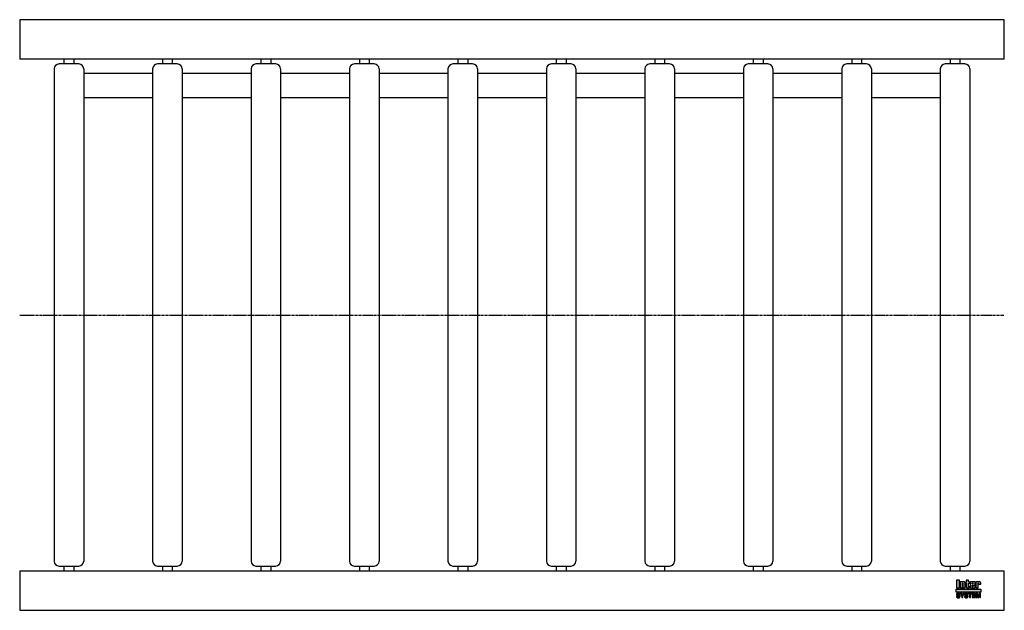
# Model space of a CAD drawing. Header units: millimetres. Extents: x 0 to 1000, y -300 to 300.
import ezdxf

# ---------------------------------------------------------------- set-up
doc = ezdxf.new("R2010")
doc.units = ezdxf.units.MM
doc.header["$LTSCALE"] = 2
doc.linetypes.add('CENTER', pattern=[2, 1.25, -0.25, 0.25, -0.25])
doc.layers.get('0').update_dxf_attribs({"linetype": 'CONTINUOUS', "lineweight": 50})
for name, color, linetype, lineweight in [('Centre Lines', 4, 'CENTER', 25), ('Frame', 1, 'CONTINUOUS', 25), ('Midi', 70, 'CONTINUOUS', 25), ('Rollers', 7, 'CONTINUOUS', 25)]:
    doc.layers.add(name, color=color, linetype=linetype, lineweight=lineweight)

# ---------------------------------------------------------------- blocks, each defined once
blk = doc.blocks.new('A$C2B92144A')
at = {"layer": 'Rollers'}
for p, q in [((25, 255), (5, 255)), ((10, 260), (10, 255)), ((20, 260), (20, 255)), ((0, 250), (0, -250)), ((30, 250), (30, -250)), ((5, -255), (25, -255)), ((10, -255), (10, -260)), ((20, -255), (20, -260))]:
    blk.add_line(p, q, dxfattribs=at)
for centre, start, end in [((5, 250), 90, 180), ((25, 250), 0, 90), ((5, -250), 180, 270), ((25, -250), 270, 0)]:
    blk.add_arc(centre, 5, start, end, dxfattribs=at)

msp = doc.modelspace()

# ---------------------------------------------------------------- hatches: boundary and pattern name
at = {"layer": 'Frame'}
h = msp.add_hatch(color=254, dxfattribs=at)
h.paths.add_polyline_path([(973.3, -272.7), (973.3, -272.6), (973.4, -272.6), (973.4, -272.5), (973.4, -272.5), (973.5, -272.5), (973.6, -272.5), (973.7, -272.5), (973.7, -272.5), (973.8, -272.5), (973.8, -272.6), (973.9, -272.6), (973.9, -272.7), (973.9, -272.8), (973.9, -272.9), (973.9, -273.5), (976.1, -273.5), (976.1, -272.8), (976.1, -272.6), (976.1, -272.4), (976.1, -272.2), (976, -272), (975.9, -271.9), (975.9, -271.7), (975.8, -271.6), (975.7, -271.5), (975.6, -271.4), (975.5, -271.3), (975.4, -271.2), (975.2, -271.1), (975.1, -271.1), (974.9, -271), (974.7, -271), (974.6, -271), (974.5, -271), (974.4, -271), (974.3, -271), (974.2, -271), (974.1, -271.1), (974, -271.1), (973.9, -271.1), (973.9, -271.1), (973.8, -271.1), (973.7, -271.2), (973.6, -271.2), (973.5, -271.2), (973.5, -271.3), (973.4, -271.3), (973.3, -271.4), (973.2, -271.4), (973.2, -271), (971, -271), (971, -277.3), (973.3, -277.3), (973.3, -272.9), (973.3, -272.8)])
h.paths.add_polyline_path([(970.4, -272.5), (970.4, -272.3), (970.4, -272.1), (970.4, -271.9), (970.4, -271.8), (970.3, -271.7), (970.3, -271.5), (970.2, -271.4), (970.1, -271.3), (970, -271.3), (969.9, -271.2), (969.8, -271.1), (969.6, -271.1), (969.5, -271.1), (969.3, -271), (969.1, -271), (968.9, -271), (966.7, -271), (966.5, -271), (966.3, -271), (966.1, -271.1), (965.9, -271.1), (965.8, -271.1), (965.7, -271.2), (965.6, -271.3), (965.5, -271.3), (965.4, -271.4), (965.3, -271.5), (965.3, -271.7), (965.2, -271.8), (965.2, -271.9), (965.2, -272.1), (965.2, -272.3), (965.2, -272.5), (965.2, -275.9), (965.2, -276.1), (965.2, -276.3), (965.2, -276.4), (965.2, -276.6), (965.3, -276.7), (965.3, -276.8), (965.4, -276.9), (965.5, -277), (965.6, -277.1), (965.7, -277.1), (965.8, -277.2), (965.9, -277.2), (966.1, -277.3), (966.3, -277.3), (966.5, -277.3), (966.7, -277.3), (968.9, -277.3), (969.1, -277.3), (969.3, -277.3), (969.5, -277.3), (969.6, -277.2), (969.8, -277.2), (969.9, -277.1), (970, -277.1), (970.1, -277), (970.2, -276.9), (970.3, -276.8), (970.3, -276.7), (970.4, -276.6), (970.4, -276.4), (970.4, -276.3), (970.4, -276.1), (970.4, -275.9), (970.4, -274.8), (968.1, -274.8), (968.1, -275.6), (968.1, -275.8), (968.1, -275.8), (968.1, -275.9), (968, -276), (968, -276), (967.9, -276.1), (967.9, -276.1), (967.8, -276.1), (967.7, -276.1), (967.7, -276.1), (967.6, -276), (967.6, -276), (967.5, -275.9), (967.5, -275.8), (967.5, -275.8), (967.5, -275.6), (967.5, -274.3), (970.4, -274.3)])
h.paths.add_polyline_path([(968.1, -273.2), (967.5, -273.2), (967.5, -272.7), (967.5, -272.6), (967.5, -272.5), (967.5, -272.4), (967.5, -272.3), (967.6, -272.3), (967.6, -272.2), (967.7, -272.2), (967.8, -272.2), (967.9, -272.2), (968, -272.2), (968, -272.3), (968.1, -272.3), (968.1, -272.4), (968.1, -272.5), (968.1, -272.6), (968.1, -272.7)], flags=16)
h.paths.add_polyline_path([(963.7, -272.3), (964.6, -272.3), (964.6, -271), (963.7, -271), (963.7, -269.3), (961.4, -269.3), (961.4, -271), (960.8, -271), (960.8, -272.3), (961.4, -272.3), (961.4, -275.9), (961.4, -276.1), (961.4, -276.2), (961.4, -276.4), (961.5, -276.5), (961.5, -276.7), (961.6, -276.8), (961.6, -276.9), (961.7, -277), (961.8, -277), (961.9, -277.1), (962, -277.2), (962.2, -277.2), (962.3, -277.2), (962.5, -277.3), (962.7, -277.3), (962.9, -277.3), (964.6, -277.3), (964.6, -276.1), (964.2, -276.1), (964.1, -276.1), (964, -276.1), (963.9, -276.1), (963.8, -276), (963.8, -276), (963.7, -275.9), (963.7, -275.9), (963.7, -275.8)])
h.paths.add_polyline_path([(960.3, -272.8), (960.3, -272.6), (960.3, -272.4), (960.3, -272.2), (960.2, -272), (960.2, -271.9), (960.1, -271.7), (960, -271.6), (959.9, -271.5), (959.8, -271.4), (959.7, -271.3), (959.5, -271.2), (959.4, -271.1), (959.3, -271.1), (959.1, -271), (958.9, -271), (958.7, -271), (958.6, -271), (958.5, -271), (958.4, -271), (958.3, -271), (958.3, -271.1), (958.2, -271.1), (958.1, -271.1), (958, -271.1), (957.9, -271.1), (957.8, -271.2), (957.7, -271.2), (957.6, -271.2), (957.6, -271.3), (957.5, -271.3), (957.4, -271.4), (957.3, -271.4), (957.3, -271), (955.1, -271), (955.1, -277.3), (957.4, -277.3), (957.4, -272.9), (957.4, -272.8), (957.4, -272.7), (957.4, -272.6), (957.5, -272.6), (957.5, -272.5), (957.5, -272.5), (957.6, -272.5), (957.7, -272.5), (957.8, -272.5), (957.8, -272.5), (957.9, -272.5), (958, -272.6), (958, -272.6), (958, -272.7), (958, -272.8), (958, -272.9), (958, -277.3), (960.3, -277.3)])
h.paths.add_polyline_path([(954.4, -269.3), (951.3, -269.3), (951.3, -277.3), (954.4, -277.3)])
msp.add_hatch(color=1, dxfattribs=at).paths.add_polyline_path([(976.2, -281.6), (976.2, -278.4), (951.2, -278.4), (951.2, -281.6)])
h = msp.add_hatch(color=7, dxfattribs=at)
h.paths.add_polyline_path([(972.8, -282.7), (971.5, -282.7), (971.5, -287.1), (972.3, -287.1), (972.3, -283.4), (972.4, -283.4), (973.2, -287.1), (974.1, -287.1), (974.9, -283.4), (975, -283.4), (975, -287.1), (975.8, -287.1), (975.8, -282.7), (974.5, -282.7), (973.7, -286.2)])
h.paths.add_polyline_path([(970.8, -282.7), (967.5, -282.7), (967.5, -287.1), (970.9, -287.1), (970.9, -286.4), (968.4, -286.4), (968.4, -285.2), (970.6, -285.2), (970.6, -284.4), (968.4, -284.4), (968.4, -283.4), (970.8, -283.4)])
h.paths.add_polyline_path([(967.1, -282.7), (963.4, -282.7), (963.4, -283.4), (964.7, -283.4), (964.7, -287.1), (965.7, -287.1), (965.7, -283.4), (967.1, -283.4)])
h.paths.add_polyline_path([(962.5, -282.9), (962.3, -282.8), (962.2, -282.7), (962, -282.6), (961.8, -282.6), (961.5, -282.6), (961.3, -282.6), (961.1, -282.6), (960.9, -282.6), (960.7, -282.6), (960.6, -282.7), (960.4, -282.7), (960.3, -282.8), (960.2, -282.8), (960, -282.9), (959.9, -283), (959.9, -283.1), (959.8, -283.2), (959.7, -283.3), (959.7, -283.5), (959.6, -283.6), (959.6, -283.8), (959.6, -283.9), (959.6, -284.1), (959.6, -284.2), (959.6, -284.4), (959.7, -284.5), (959.8, -284.6), (959.8, -284.7), (959.9, -284.8), (960, -284.9), (960.1, -285), (960.2, -285), (960.3, -285.1), (960.5, -285.1), (960.6, -285.2), (960.8, -285.2), (960.9, -285.2), (961, -285.3), (961.1, -285.3), (961.2, -285.3), (961.2, -285.3), (961.3, -285.3), (961.3, -285.3), (961.4, -285.3), (961.4, -285.3), (961.5, -285.4), (961.7, -285.4), (961.8, -285.4), (962, -285.5), (962.1, -285.5), (962.2, -285.6), (962.3, -285.7), (962.3, -285.8), (962.3, -285.9), (962.3, -286.1), (962.2, -286.2), (962.1, -286.3), (962, -286.4), (961.8, -286.4), (961.7, -286.5), (961.5, -286.5), (961.3, -286.5), (961.2, -286.5), (961, -286.5), (960.8, -286.4), (960.7, -286.3), (960.6, -286.2), (960.5, -286.1), (960.4, -286), (960.4, -285.8), (959.5, -285.8), (959.5, -286), (959.6, -286.2), (959.6, -286.3), (959.7, -286.5), (959.8, -286.6), (959.9, -286.7), (960, -286.8), (960.1, -286.9), (960.2, -287), (960.4, -287.1), (960.5, -287.1), (960.7, -287.2), (960.9, -287.2), (961.1, -287.3), (961.3, -287.3), (961.5, -287.3), (961.6, -287.3), (961.6, -287.3), (961.8, -287.3), (961.9, -287.2), (962, -287.2), (962.2, -287.2), (962.3, -287.1), (962.5, -287), (962.6, -287), (962.7, -286.9), (962.9, -286.7), (963, -286.6), (963.1, -286.4), (963.1, -286.3), (963.2, -286.1), (963.2, -285.8), (963.2, -285.7), (963.2, -285.5), (963.2, -285.4), (963.1, -285.3), (963.1, -285.2), (963, -285.1), (963, -285.1), (962.9, -285), (962.8, -284.9), (962.7, -284.8), (962.6, -284.8), (962.5, -284.7), (962.4, -284.7), (962.2, -284.7), (962.1, -284.6), (961.9, -284.6), (961.8, -284.6), (961.8, -284.5), (961.7, -284.5), (961.6, -284.5), (961.6, -284.5), (961.5, -284.5), (961.4, -284.4), (961.3, -284.4), (961.3, -284.4), (961.2, -284.4), (961.1, -284.4), (961.1, -284.4), (961, -284.4), (960.9, -284.3), (960.9, -284.3), (960.8, -284.3), (960.7, -284.3), (960.6, -284.2), (960.6, -284.2), (960.5, -284.1), (960.5, -284), (960.5, -284), (960.5, -283.9), (960.4, -283.8), (960.5, -283.7), (960.5, -283.6), (960.6, -283.5), (960.7, -283.4), (960.8, -283.4), (961, -283.4), (961.1, -283.3), (961.2, -283.3), (961.4, -283.3), (961.6, -283.4), (961.7, -283.4), (961.9, -283.5), (962, -283.5), (962.1, -283.7), (962.1, -283.8), (962.2, -284), (963.1, -284), (963.1, -283.9), (963, -283.7), (963, -283.6), (963, -283.5), (962.9, -283.4), (962.9, -283.3), (962.8, -283.2), (962.7, -283), (962.6, -282.9)])
h.paths.add_polyline_path([(959.3, -282.7), (958.3, -282.7), (957.4, -284.6), (956.4, -282.7), (955.3, -282.7), (956.9, -285.5), (956.9, -287.1), (957.8, -287.1), (957.8, -285.5)])
h.paths.add_polyline_path([(954.4, -282.9), (954.2, -282.8), (954.1, -282.7), (953.9, -282.6), (953.7, -282.6), (953.5, -282.6), (953.2, -282.6), (953, -282.6), (952.8, -282.6), (952.7, -282.6), (952.5, -282.7), (952.4, -282.7), (952.2, -282.8), (952.1, -282.8), (952, -282.9), (951.9, -283), (951.8, -283.1), (951.7, -283.2), (951.6, -283.3), (951.6, -283.5), (951.6, -283.6), (951.5, -283.8), (951.5, -283.9), (951.5, -284.1), (951.5, -284.2), (951.6, -284.4), (951.6, -284.5), (951.7, -284.6), (951.7, -284.7), (951.8, -284.8), (951.9, -284.9), (952, -285), (952.2, -285), (952.3, -285.1), (952.4, -285.1), (952.5, -285.2), (952.7, -285.2), (952.8, -285.2), (953, -285.3), (953, -285.3), (953.1, -285.3), (953.1, -285.3), (953.2, -285.3), (953.3, -285.3), (953.3, -285.3), (953.4, -285.3), (953.4, -285.4), (953.6, -285.4), (953.7, -285.4), (953.9, -285.5), (954, -285.5), (954.1, -285.6), (954.2, -285.7), (954.2, -285.8), (954.2, -285.9), (954.2, -286.1), (954.1, -286.2), (954, -286.3), (953.9, -286.4), (953.8, -286.4), (953.6, -286.5), (953.4, -286.5), (953.2, -286.5), (953.1, -286.5), (952.9, -286.5), (952.8, -286.4), (952.6, -286.3), (952.5, -286.2), (952.4, -286.1), (952.4, -286), (952.4, -285.8), (951.5, -285.8), (951.5, -286), (951.5, -286.2), (951.5, -286.3), (951.6, -286.5), (951.7, -286.6), (951.8, -286.7), (951.9, -286.8), (952, -286.9), (952.1, -287), (952.3, -287.1), (952.5, -287.1), (952.6, -287.2), (952.8, -287.2), (953, -287.3), (953.2, -287.3), (953.4, -287.3), (953.5, -287.3), (953.6, -287.3), (953.7, -287.3), (953.8, -287.2), (954, -287.2), (954.1, -287.2), (954.3, -287.1), (954.4, -287), (954.5, -287), (954.7, -286.9), (954.8, -286.7), (954.9, -286.6), (955, -286.4), (955.1, -286.3), (955.1, -286.1), (955.1, -285.8), (955.1, -285.7), (955.1, -285.5), (955.1, -285.4), (955.1, -285.3), (955, -285.2), (955, -285.1), (954.9, -285.1), (954.8, -285), (954.7, -284.9), (954.6, -284.8), (954.5, -284.8), (954.4, -284.7), (954.3, -284.7), (954.1, -284.7), (954, -284.6), (953.8, -284.6), (953.8, -284.6), (953.7, -284.5), (953.6, -284.5), (953.6, -284.5), (953.5, -284.5), (953.4, -284.5), (953.3, -284.4), (953.3, -284.4), (953.2, -284.4), (953.1, -284.4), (953.1, -284.4), (953, -284.4), (952.9, -284.4), (952.9, -284.3), (952.8, -284.3), (952.7, -284.3), (952.6, -284.3), (952.6, -284.2), (952.5, -284.2), (952.5, -284.1), (952.4, -284), (952.4, -284), (952.4, -283.9), (952.4, -283.8), (952.4, -283.7), (952.5, -283.6), (952.6, -283.5), (952.7, -283.4), (952.8, -283.4), (952.9, -283.4), (953, -283.3), (953.2, -283.3), (953.3, -283.3), (953.5, -283.4), (953.7, -283.4), (953.8, -283.5), (953.9, -283.5), (954, -283.7), (954.1, -283.8), (954.1, -284), (955, -284), (955, -283.9), (955, -283.7), (955, -283.6), (954.9, -283.5), (954.9, -283.4), (954.8, -283.3), (954.7, -283.2), (954.6, -283), (954.5, -282.9)])

# ---------------------------------------------------------------- linework, layer by layer
at = {"layer": 'Centre Lines'}
msp.add_line((0, 0), (1000, 0), dxfattribs=at)
at = {"layer": 'Frame', "color": 7, "linetype": 'Continuous'}
for p, q in [((951.3, -269.3), (951.3, -277.3)), ((954.4, -269.3), (951.3, -269.3)), ((954.4, -277.3), (954.4, -269.3)), ((963.7, -269.3), (961.4, -269.3)), ((961.4, -269.3), (961.4, -271)), ((963.7, -271), (963.7, -269.3)), ((951.3, -277.3), (954.4, -277.3)), ((955.1, -271), (955.1, -277.3)), ((957.3, -271), (955.1, -271)), ((955.1, -277.3), (957.4, -277.3)), ((957.3, -271.4), (957.3, -271)), ((957.4, -271.4), (957.3, -271.4)), ((957.5, -271.3), (957.4, -271.4)), ((957.4, -272.7), (957.4, -272.6)), ((957.4, -272.6), (957.5, -272.6)), ((957.4, -272.8), (957.4, -272.7)), ((957.4, -272.9), (957.4, -272.8)), ((957.4, -277.3), (957.4, -272.9)), ((957.6, -271.3), (957.5, -271.3)), ((957.5, -272.6), (957.5, -272.5)), ((957.5, -272.5), (957.5, -272.5)), ((957.5, -272.5), (957.6, -272.5)), ((957.7, -271.2), (957.6, -271.2)), ((957.6, -271.2), (957.6, -271.3)), ((957.6, -272.5), (957.7, -272.5)), ((957.8, -271.2), (957.7, -271.2)), ((957.7, -272.5), (957.8, -272.5)), ((957.9, -271.1), (957.8, -271.2)), ((957.8, -272.5), (957.8, -272.5)), ((957.8, -272.5), (957.9, -272.5)), ((958, -271.1), (957.9, -271.1)), ((957.9, -272.5), (958, -272.6)), ((958.1, -271.1), (958, -271.1)), ((958, -272.6), (958, -272.7)), ((958, -272.6), (958, -272.6)), ((958, -272.7), (958, -272.8)), ((958, -272.8), (958, -272.9)), ((958, -272.9), (958, -277.3)), ((958, -277.3), (960.3, -277.3)), ((958.2, -271.1), (958.1, -271.1)), ((958.3, -271.1), (958.2, -271.1)), ((958.4, -271), (958.3, -271)), ((958.3, -271), (958.3, -271.1)), ((958.5, -271), (958.4, -271)), ((958.6, -271), (958.5, -271)), ((958.7, -271), (958.6, -271)), ((958.9, -271), (958.7, -271)), ((959.1, -271), (958.9, -271)), ((959.3, -271.1), (959.1, -271)), ((959.4, -271.1), (959.3, -271.1)), ((959.5, -271.2), (959.4, -271.1)), ((959.7, -271.3), (959.5, -271.2)), ((959.8, -271.4), (959.7, -271.3)), ((959.9, -271.5), (959.8, -271.4)), ((960, -271.6), (959.9, -271.5)), ((960.1, -271.7), (960, -271.6)), ((960.2, -271.9), (960.1, -271.7)), ((960.2, -272), (960.2, -271.9)), ((960.3, -272.2), (960.2, -272)), ((960.3, -272.4), (960.3, -272.2)), ((960.3, -272.6), (960.3, -272.4)), ((960.3, -272.8), (960.3, -272.6)), ((960.3, -277.3), (960.3, -272.8)), ((961.4, -271), (960.8, -271)), ((960.8, -271), (960.8, -272.3)), ((960.8, -272.3), (961.4, -272.3)), ((961.4, -272.3), (961.4, -275.9)), ((961.4, -275.9), (961.4, -276.1)), ((961.4, -276.1), (961.4, -276.2)), ((961.4, -276.2), (961.4, -276.4)), ((961.4, -276.4), (961.5, -276.5)), ((961.5, -276.5), (961.5, -276.7)), ((961.5, -276.7), (961.6, -276.8)), ((961.6, -276.8), (961.6, -276.9)), ((961.6, -276.9), (961.7, -277)), ((961.7, -277), (961.8, -277)), ((961.8, -277), (961.9, -277.1)), ((961.9, -277.1), (962, -277.2)), ((962, -277.2), (962.2, -277.2)), ((962.2, -277.2), (962.3, -277.2)), ((962.3, -277.2), (962.5, -277.3)), ((962.5, -277.3), (962.7, -277.3)), ((962.7, -277.3), (962.9, -277.3)), ((962.9, -277.3), (964.6, -277.3)), ((964.6, -271), (963.7, -271)), ((963.7, -275.8), (963.7, -272.3)), ((963.7, -272.3), (964.6, -272.3)), ((963.7, -275.9), (963.7, -275.8)), ((963.8, -276), (963.7, -275.9)), ((963.7, -275.9), (963.7, -275.9)), ((963.9, -276.1), (963.8, -276)), ((963.8, -276), (963.8, -276)), ((964, -276.1), (963.9, -276.1)), ((964.1, -276.1), (964, -276.1)), ((964.2, -276.1), (964.1, -276.1)), ((964.6, -276.1), (964.2, -276.1)), ((964.6, -272.3), (964.6, -271)), ((964.6, -277.3), (964.6, -276.1)), ((965.3, -271.7), (965.2, -271.8)), ((965.2, -271.8), (965.2, -271.9)), ((965.2, -271.9), (965.2, -272.1)), ((965.2, -272.1), (965.2, -272.3)), ((965.2, -272.3), (965.2, -272.5)), ((965.2, -272.5), (965.2, -275.9)), ((965.2, -275.9), (965.2, -276.1)), ((965.2, -276.1), (965.2, -276.3)), ((965.2, -276.3), (965.2, -276.4)), ((965.2, -276.4), (965.2, -276.6)), ((965.2, -276.6), (965.3, -276.7)), ((965.4, -271.4), (965.3, -271.5)), ((965.3, -271.5), (965.3, -271.7)), ((965.3, -276.7), (965.3, -276.8)), ((965.3, -276.8), (965.4, -276.9)), ((965.5, -271.3), (965.4, -271.4)), ((965.4, -276.9), (965.5, -277)), ((965.6, -271.3), (965.5, -271.3)), ((965.5, -277), (965.6, -277.1)), ((965.7, -271.2), (965.6, -271.3)), ((965.6, -277.1), (965.7, -277.1)), ((965.8, -271.1), (965.7, -271.2)), ((965.7, -277.1), (965.8, -277.2)), ((965.9, -271.1), (965.8, -271.1)), ((965.8, -277.2), (965.9, -277.2)), ((966.1, -271.1), (965.9, -271.1)), ((965.9, -277.2), (966.1, -277.3)), ((966.3, -271), (966.1, -271.1)), ((966.1, -277.3), (966.3, -277.3)), ((966.5, -271), (966.3, -271)), ((966.3, -277.3), (966.5, -277.3)), ((966.7, -271), (966.5, -271)), ((966.5, -277.3), (966.7, -277.3)), ((968.9, -271), (966.7, -271)), ((966.7, -277.3), (968.9, -277.3)), ((967.5, -272.4), (967.5, -272.3)), ((967.5, -272.3), (967.6, -272.3)), ((967.5, -272.5), (967.5, -272.4)), ((967.5, -272.6), (967.5, -272.5)), ((967.5, -272.7), (967.5, -272.6)), ((967.5, -273.2), (967.5, -272.7)), ((968.1, -273.2), (967.5, -273.2)), ((967.5, -275.6), (967.5, -274.3)), ((967.5, -274.3), (970.4, -274.3)), ((967.5, -275.8), (967.5, -275.6)), ((967.5, -275.9), (967.5, -275.8)), ((967.5, -275.8), (967.5, -275.8)), ((967.6, -276), (967.5, -275.9)), ((967.6, -272.3), (967.6, -272.2)), ((967.6, -272.2), (967.7, -272.2)), ((967.7, -276.1), (967.6, -276)), ((967.6, -276), (967.6, -276)), ((967.7, -272.2), (967.8, -272.2)), ((967.8, -276.1), (967.7, -276.1)), ((967.7, -276.1), (967.7, -276.1)), ((967.8, -272.2), (967.9, -272.2)), ((967.9, -276.1), (967.8, -276.1)), ((967.9, -272.2), (968, -272.2)), ((968, -276), (967.9, -276.1)), ((967.9, -276.1), (967.9, -276.1)), ((968, -272.2), (968, -272.3)), ((968, -272.3), (968.1, -272.3)), ((968.1, -275.9), (968, -276)), ((968, -276), (968, -276)), ((968.1, -272.3), (968.1, -272.4)), ((968.1, -272.4), (968.1, -272.5)), ((968.1, -272.5), (968.1, -272.6)), ((968.1, -272.6), (968.1, -272.7)), ((968.1, -272.7), (968.1, -273.2)), ((968.1, -274.8), (968.1, -275.6)), ((970.4, -274.8), (968.1, -274.8)), ((968.1, -275.6), (968.1, -275.8)), ((968.1, -275.8), (968.1, -275.8)), ((968.1, -275.8), (968.1, -275.9)), ((969.1, -271), (968.9, -271)), ((968.9, -277.3), (969.1, -277.3)), ((969.3, -271), (969.1, -271)), ((969.1, -277.3), (969.3, -277.3)), ((969.5, -271.1), (969.3, -271)), ((969.3, -277.3), (969.5, -277.3)), ((969.6, -271.1), (969.5, -271.1)), ((969.5, -277.3), (969.6, -277.2)), ((969.8, -271.1), (969.6, -271.1)), ((969.6, -277.2), (969.8, -277.2)), ((969.9, -271.2), (969.8, -271.1)), ((969.8, -277.2), (969.9, -277.1)), ((970, -271.3), (969.9, -271.2)), ((969.9, -277.1), (970, -277.1)), ((970.1, -271.3), (970, -271.3)), ((970, -277.1), (970.1, -277)), ((970.2, -271.4), (970.1, -271.3)), ((970.1, -277), (970.2, -276.9)), ((970.3, -271.5), (970.2, -271.4)), ((970.2, -276.9), (970.3, -276.8)), ((970.3, -271.7), (970.3, -271.5)), ((970.4, -271.8), (970.3, -271.7)), ((970.3, -276.7), (970.4, -276.6)), ((970.3, -276.8), (970.3, -276.7)), ((970.4, -271.9), (970.4, -271.8)), ((970.4, -272.1), (970.4, -271.9)), ((970.4, -272.3), (970.4, -272.1)), ((970.4, -272.5), (970.4, -272.3)), ((970.4, -274.3), (970.4, -272.5)), ((970.4, -275.9), (970.4, -274.8)), ((970.4, -276.1), (970.4, -275.9)), ((970.4, -276.3), (970.4, -276.1)), ((970.4, -276.4), (970.4, -276.3)), ((970.4, -276.6), (970.4, -276.4)), ((971, -271), (971, -277.3)), ((973.2, -271), (971, -271)), ((971, -277.3), (973.3, -277.3)), ((973.2, -271.4), (973.2, -271)), ((973.3, -271.4), (973.2, -271.4)), ((973.4, -271.3), (973.3, -271.4)), ((973.3, -272.7), (973.3, -272.6)), ((973.3, -272.6), (973.4, -272.6)), ((973.3, -272.8), (973.3, -272.7)), ((973.3, -272.9), (973.3, -272.8)), ((973.3, -277.3), (973.3, -272.9)), ((973.5, -271.3), (973.4, -271.3)), ((973.4, -272.6), (973.4, -272.5)), ((973.4, -272.5), (973.4, -272.5)), ((973.4, -272.5), (973.5, -272.5)), ((973.6, -271.2), (973.5, -271.2)), ((973.5, -271.2), (973.5, -271.3)), ((973.5, -272.5), (973.6, -272.5)), ((973.7, -271.2), (973.6, -271.2)), ((973.6, -272.5), (973.7, -272.5)), ((973.8, -271.1), (973.7, -271.2)), ((973.7, -272.5), (973.7, -272.5)), ((973.7, -272.5), (973.8, -272.5)), ((973.9, -271.1), (973.8, -271.1)), ((973.8, -272.5), (973.8, -272.6)), ((973.8, -272.6), (973.9, -272.6)), ((974, -271.1), (973.9, -271.1)), ((973.9, -271.1), (973.9, -271.1)), ((973.9, -272.6), (973.9, -272.7)), ((973.9, -272.7), (973.9, -272.8)), ((973.9, -272.8), (973.9, -272.9)), ((973.9, -272.9), (973.9, -273.5)), ((973.9, -273.5), (976.1, -273.5)), ((974.1, -271.1), (974, -271.1)), ((974.2, -271), (974.1, -271.1)), ((974.3, -271), (974.2, -271)), ((974.4, -271), (974.3, -271)), ((974.5, -271), (974.4, -271)), ((974.6, -271), (974.5, -271)), ((974.7, -271), (974.6, -271)), ((974.9, -271), (974.7, -271)), ((975.1, -271.1), (974.9, -271)), ((975.2, -271.1), (975.1, -271.1)), ((975.4, -271.2), (975.2, -271.1)), ((975.5, -271.3), (975.4, -271.2)), ((975.6, -271.4), (975.5, -271.3)), ((975.7, -271.5), (975.6, -271.4)), ((975.8, -271.6), (975.7, -271.5)), ((975.9, -271.7), (975.8, -271.6)), ((975.9, -271.9), (975.9, -271.7)), ((976, -272), (975.9, -271.9)), ((976.1, -272.2), (976, -272)), ((976.1, -272.4), (976.1, -272.2)), ((976.1, -272.6), (976.1, -272.4)), ((976.1, -272.8), (976.1, -272.6)), ((976.1, -273.5), (976.1, -272.8)), ((951.6, -283.6), (951.5, -283.8)), ((951.5, -283.8), (951.5, -283.9)), ((951.5, -283.9), (951.5, -284.1)), ((951.5, -284.1), (951.5, -284.2)), ((951.5, -284.2), (951.6, -284.4)), ((951.5, -285.8), (951.5, -286)), ((952.4, -285.8), (951.5, -285.8)), ((951.5, -286), (951.5, -286.2)), ((951.5, -286.2), (951.5, -286.3)), ((951.5, -286.3), (951.6, -286.5)), ((951.7, -283.2), (951.6, -283.3)), ((951.6, -283.3), (951.6, -283.5)), ((951.6, -283.5), (951.6, -283.6)), ((951.6, -284.4), (951.6, -284.5)), ((951.6, -284.5), (951.7, -284.6)), ((951.6, -286.5), (951.7, -286.6)), ((951.8, -283.1), (951.7, -283.2)), ((951.7, -284.6), (951.7, -284.7)), ((951.7, -284.7), (951.8, -284.8)), ((951.7, -286.6), (951.8, -286.7)), ((951.9, -283), (951.8, -283.1)), ((951.8, -284.8), (951.9, -284.9)), ((951.8, -286.7), (951.9, -286.8)), ((952, -282.9), (951.9, -283)), ((951.9, -284.9), (952, -285)), ((951.9, -286.8), (952, -286.9)), ((952.1, -282.8), (952, -282.9)), ((952, -285), (952.2, -285)), ((952, -286.9), (952.1, -287)), ((952.2, -282.8), (952.1, -282.8)), ((952.1, -287), (952.3, -287.1)), ((952.4, -282.7), (952.2, -282.8)), ((952.2, -285), (952.3, -285.1)), ((952.3, -285.1), (952.4, -285.1)), ((952.3, -287.1), (952.5, -287.1)), ((952.5, -282.7), (952.4, -282.7)), ((952.4, -283.7), (952.5, -283.6)), ((952.4, -283.8), (952.4, -283.7)), ((952.4, -283.9), (952.4, -283.8)), ((952.4, -284), (952.4, -283.9)), ((952.5, -284.1), (952.4, -284)), ((952.4, -284), (952.4, -284)), ((952.4, -285.1), (952.5, -285.2)), ((952.4, -286), (952.4, -285.8)), ((952.4, -286.1), (952.4, -286)), ((952.5, -286.2), (952.4, -286.1)), ((952.7, -282.6), (952.5, -282.7)), ((952.5, -283.6), (952.6, -283.5)), ((952.5, -284.2), (952.5, -284.1)), ((952.6, -284.2), (952.5, -284.2)), ((952.5, -285.2), (952.7, -285.2)), ((952.6, -286.3), (952.5, -286.2)), ((952.5, -287.1), (952.6, -287.2)), ((952.6, -283.5), (952.7, -283.4)), ((952.6, -284.3), (952.6, -284.2)), ((952.7, -284.3), (952.6, -284.3)), ((952.8, -286.4), (952.6, -286.3)), ((952.6, -287.2), (952.8, -287.2)), ((952.8, -282.6), (952.7, -282.6)), ((952.7, -283.4), (952.8, -283.4)), ((952.8, -284.3), (952.7, -284.3)), ((952.7, -285.2), (952.8, -285.2)), ((953, -282.6), (952.8, -282.6)), ((952.8, -283.4), (952.9, -283.4)), ((952.9, -284.3), (952.8, -284.3)), ((952.8, -285.2), (953, -285.3)), ((952.9, -286.5), (952.8, -286.4)), ((952.8, -287.2), (953, -287.3)), ((952.9, -283.4), (953, -283.3)), ((952.9, -284.4), (952.9, -284.3)), ((953, -284.4), (952.9, -284.4)), ((953.1, -286.5), (952.9, -286.5)), ((953.2, -282.6), (953, -282.6)), ((953, -283.3), (953.2, -283.3)), ((953.1, -284.4), (953, -284.4)), ((953, -285.3), (953, -285.3)), ((953, -285.3), (953.1, -285.3)), ((953, -287.3), (953.2, -287.3)), ((953.2, -284.4), (953.1, -284.4)), ((953.1, -284.4), (953.1, -284.4)), ((953.1, -285.3), (953.1, -285.3)), ((953.1, -285.3), (953.2, -285.3)), ((953.2, -286.5), (953.1, -286.5)), ((953.5, -282.6), (953.2, -282.6)), ((953.2, -283.3), (953.3, -283.3)), ((953.3, -284.4), (953.2, -284.4)), ((953.2, -285.3), (953.3, -285.3)), ((953.4, -286.5), (953.2, -286.5)), ((953.2, -287.3), (953.4, -287.3)), ((953.3, -283.3), (953.5, -283.4)), ((953.4, -284.5), (953.3, -284.4)), ((953.3, -284.4), (953.3, -284.4)), ((953.3, -285.3), (953.3, -285.3)), ((953.3, -285.3), (953.4, -285.3)), ((953.5, -284.5), (953.4, -284.5)), ((953.4, -285.3), (953.4, -285.4)), ((953.4, -285.4), (953.6, -285.4)), ((953.6, -286.5), (953.4, -286.5)), ((953.4, -287.3), (953.5, -287.3)), ((953.7, -282.6), (953.5, -282.6)), ((953.5, -283.4), (953.7, -283.4)), ((953.6, -284.5), (953.5, -284.5)), ((953.5, -287.3), (953.6, -287.3)), ((953.7, -284.5), (953.6, -284.5)), ((953.6, -284.5), (953.6, -284.5)), ((953.6, -285.4), (953.7, -285.4)), ((953.8, -286.4), (953.6, -286.5)), ((953.6, -287.3), (953.7, -287.3)), ((953.9, -282.6), (953.7, -282.6)), ((953.7, -283.4), (953.8, -283.5)), ((953.8, -284.6), (953.7, -284.5)), ((953.7, -285.4), (953.9, -285.5)), ((953.7, -287.3), (953.8, -287.2)), ((953.8, -283.5), (953.9, -283.5)), ((954, -284.6), (953.8, -284.6)), ((953.8, -284.6), (953.8, -284.6)), ((953.9, -286.4), (953.8, -286.4)), ((953.8, -287.2), (954, -287.2)), ((954.1, -282.7), (953.9, -282.6)), ((953.9, -283.5), (954, -283.7)), ((953.9, -285.5), (954, -285.5)), ((954, -286.3), (953.9, -286.4)), ((954, -283.7), (954.1, -283.8)), ((954.1, -284.7), (954, -284.6)), ((954, -285.5), (954.1, -285.6)), ((954.1, -286.2), (954, -286.3)), ((954, -287.2), (954.1, -287.2)), ((954.2, -282.8), (954.1, -282.7)), ((954.1, -283.8), (954.1, -284)), ((954.1, -284), (955, -284)), ((954.3, -284.7), (954.1, -284.7)), ((954.1, -285.6), (954.2, -285.7)), ((954.2, -286.1), (954.1, -286.2)), ((954.1, -287.2), (954.3, -287.1)), ((954.4, -282.9), (954.2, -282.8)), ((954.2, -285.7), (954.2, -285.8)), ((954.2, -285.8), (954.2, -285.9)), ((954.2, -285.9), (954.2, -286.1)), ((954.4, -284.7), (954.3, -284.7)), ((954.3, -287.1), (954.4, -287)), ((954.5, -282.9), (954.4, -282.9)), ((954.5, -284.8), (954.4, -284.7)), ((954.4, -287), (954.5, -287)), ((954.6, -283), (954.5, -282.9)), ((954.6, -284.8), (954.5, -284.8)), ((954.5, -287), (954.7, -286.9)), ((954.7, -283.2), (954.6, -283)), ((954.7, -284.9), (954.6, -284.8)), ((954.8, -283.3), (954.7, -283.2)), ((954.8, -285), (954.7, -284.9)), ((954.7, -286.9), (954.8, -286.7)), ((954.9, -283.4), (954.8, -283.3)), ((954.9, -285.1), (954.8, -285)), ((954.8, -286.7), (954.9, -286.6)), ((954.9, -283.5), (954.9, -283.4)), ((955, -283.6), (954.9, -283.5)), ((955, -285.1), (954.9, -285.1)), ((954.9, -286.6), (955, -286.4)), ((955, -283.7), (955, -283.6)), ((955, -283.9), (955, -283.7)), ((955, -284), (955, -283.9)), ((955, -285.2), (955, -285.1)), ((955.1, -285.3), (955, -285.2)), ((955, -286.4), (955.1, -286.3)), ((955.1, -285.4), (955.1, -285.3)), ((955.1, -285.5), (955.1, -285.4)), ((955.1, -285.7), (955.1, -285.5)), ((955.1, -285.8), (955.1, -285.7)), ((955.1, -286.1), (955.1, -285.8)), ((955.1, -286.3), (955.1, -286.1)), ((955.3, -282.7), (956.9, -285.5)), ((956.4, -282.7), (955.3, -282.7)), ((957.4, -284.6), (956.4, -282.7)), ((956.9, -285.5), (956.9, -287.1)), ((956.9, -287.1), (957.8, -287.1)), ((958.3, -282.7), (957.4, -284.6)), ((957.8, -285.5), (959.3, -282.7)), ((957.8, -287.1), (957.8, -285.5)), ((959.3, -282.7), (958.3, -282.7)), ((959.5, -285.8), (959.5, -286)), ((960.4, -285.8), (959.5, -285.8)), ((959.5, -286), (959.6, -286.2)), ((959.7, -283.5), (959.6, -283.6)), ((959.6, -283.6), (959.6, -283.8)), ((959.6, -283.8), (959.6, -283.9)), ((959.6, -283.9), (959.6, -284.1)), ((959.6, -284.1), (959.6, -284.2)), ((959.6, -284.2), (959.6, -284.4)), ((959.6, -284.4), (959.7, -284.5)), ((959.6, -286.2), (959.6, -286.3)), ((959.6, -286.3), (959.7, -286.5)), ((959.8, -283.2), (959.7, -283.3)), ((959.7, -283.3), (959.7, -283.5)), ((959.7, -284.5), (959.8, -284.6)), ((959.7, -286.5), (959.8, -286.6)), ((959.9, -283.1), (959.8, -283.2)), ((959.8, -284.6), (959.8, -284.7)), ((959.8, -284.7), (959.9, -284.8)), ((959.8, -286.6), (959.9, -286.7)), ((960, -282.9), (959.9, -283)), ((959.9, -283), (959.9, -283.1)), ((959.9, -284.8), (960, -284.9)), ((959.9, -286.7), (960, -286.8)), ((960.2, -282.8), (960, -282.9)), ((960, -284.9), (960.1, -285)), ((960, -286.8), (960.1, -286.9)), ((960.1, -285), (960.2, -285)), ((960.1, -286.9), (960.2, -287)), ((960.3, -282.8), (960.2, -282.8)), ((960.2, -285), (960.3, -285.1)), ((960.2, -287), (960.4, -287.1)), ((960.4, -282.7), (960.3, -282.8)), ((960.3, -285.1), (960.5, -285.1)), ((960.6, -282.7), (960.4, -282.7)), ((960.4, -283.8), (960.5, -283.7)), ((960.5, -283.9), (960.4, -283.8)), ((960.4, -286), (960.4, -285.8)), ((960.5, -286.1), (960.4, -286)), ((960.4, -287.1), (960.5, -287.1)), ((960.5, -283.6), (960.6, -283.5)), ((960.5, -283.7), (960.5, -283.6)), ((960.5, -284), (960.5, -283.9)), ((960.5, -284.1), (960.5, -284)), ((960.5, -284), (960.5, -284)), ((960.6, -284.2), (960.5, -284.1)), ((960.5, -285.1), (960.6, -285.2)), ((960.6, -286.2), (960.5, -286.1)), ((960.5, -287.1), (960.7, -287.2)), ((960.7, -282.6), (960.6, -282.7)), ((960.6, -283.5), (960.7, -283.4)), ((960.7, -284.3), (960.6, -284.2)), ((960.6, -284.2), (960.6, -284.2)), ((960.6, -285.2), (960.8, -285.2)), ((960.7, -286.3), (960.6, -286.2)), ((960.9, -282.6), (960.7, -282.6)), ((960.7, -283.4), (960.8, -283.4)), ((960.8, -284.3), (960.7, -284.3)), ((960.8, -286.4), (960.7, -286.3)), ((960.7, -287.2), (960.9, -287.2)), ((960.8, -283.4), (961, -283.4)), ((960.9, -284.3), (960.8, -284.3)), ((960.8, -285.2), (960.9, -285.2)), ((961, -286.5), (960.8, -286.4)), ((961.1, -282.6), (960.9, -282.6)), ((961, -284.4), (960.9, -284.3)), ((960.9, -284.3), (960.9, -284.3)), ((960.9, -285.2), (961, -285.3)), ((960.9, -287.2), (961.1, -287.3)), ((961, -283.4), (961.1, -283.3)), ((961.1, -284.4), (961, -284.4)), ((961, -285.3), (961.1, -285.3)), ((961.2, -286.5), (961, -286.5)), ((961.3, -282.6), (961.1, -282.6)), ((961.1, -283.3), (961.2, -283.3)), ((961.2, -284.4), (961.1, -284.4)), ((961.1, -284.4), (961.1, -284.4)), ((961.1, -285.3), (961.2, -285.3)), ((961.1, -287.3), (961.3, -287.3)), ((961.2, -283.3), (961.4, -283.3)), ((961.3, -284.4), (961.2, -284.4)), ((961.2, -285.3), (961.2, -285.3)), ((961.2, -285.3), (961.3, -285.3)), ((961.3, -286.5), (961.2, -286.5)), ((961.5, -282.6), (961.3, -282.6)), ((961.3, -284.4), (961.3, -284.4)), ((961.4, -284.4), (961.3, -284.4)), ((961.3, -285.3), (961.3, -285.3)), ((961.3, -285.3), (961.4, -285.3)), ((961.5, -286.5), (961.3, -286.5)), ((961.3, -287.3), (961.5, -287.3)), ((961.4, -283.3), (961.6, -283.4)), ((961.5, -284.5), (961.4, -284.4)), ((961.4, -285.3), (961.4, -285.3)), ((961.4, -285.3), (961.5, -285.4)), ((961.8, -282.6), (961.5, -282.6)), ((961.6, -284.5), (961.5, -284.5)), ((961.5, -285.4), (961.7, -285.4)), ((961.7, -286.5), (961.5, -286.5)), ((961.5, -287.3), (961.6, -287.3)), ((961.6, -283.4), (961.7, -283.4)), ((961.7, -284.5), (961.6, -284.5)), ((961.6, -284.5), (961.6, -284.5)), ((961.6, -287.3), (961.8, -287.3)), ((961.6, -287.3), (961.6, -287.3)), ((961.7, -283.4), (961.9, -283.5)), ((961.8, -284.5), (961.7, -284.5)), ((961.7, -285.4), (961.8, -285.4)), ((961.8, -286.4), (961.7, -286.5)), ((962, -282.6), (961.8, -282.6)), ((961.8, -284.6), (961.8, -284.5)), ((961.9, -284.6), (961.8, -284.6)), ((961.8, -285.4), (962, -285.5)), ((962, -286.4), (961.8, -286.4)), ((961.8, -287.3), (961.9, -287.2)), ((961.9, -283.5), (962, -283.5)), ((962.1, -284.6), (961.9, -284.6)), ((961.9, -287.2), (962, -287.2)), ((962.2, -282.7), (962, -282.6)), ((962, -283.5), (962.1, -283.7)), ((962, -285.5), (962.1, -285.5)), ((962.1, -286.3), (962, -286.4)), ((962, -287.2), (962.2, -287.2)), ((962.1, -283.7), (962.1, -283.8)), ((962.1, -283.8), (962.2, -284)), ((962.2, -284.7), (962.1, -284.6)), ((962.1, -285.5), (962.2, -285.6)), ((962.2, -286.2), (962.1, -286.3)), ((962.3, -282.8), (962.2, -282.7)), ((962.2, -284), (963.1, -284)), ((962.4, -284.7), (962.2, -284.7)), ((962.2, -285.6), (962.3, -285.7)), ((962.3, -286.1), (962.2, -286.2)), ((962.2, -287.2), (962.3, -287.1)), ((962.5, -282.9), (962.3, -282.8)), ((962.3, -285.7), (962.3, -285.8)), ((962.3, -285.8), (962.3, -285.9)), ((962.3, -285.9), (962.3, -286.1)), ((962.3, -287.1), (962.5, -287)), ((962.5, -284.7), (962.4, -284.7)), ((962.6, -282.9), (962.5, -282.9)), ((962.6, -284.8), (962.5, -284.7)), ((962.5, -287), (962.6, -287)), ((962.7, -283), (962.6, -282.9)), ((962.7, -284.8), (962.6, -284.8)), ((962.6, -287), (962.7, -286.9)), ((962.8, -283.2), (962.7, -283)), ((962.8, -284.9), (962.7, -284.8)), ((962.7, -286.9), (962.9, -286.7)), ((962.9, -283.3), (962.8, -283.2)), ((962.9, -285), (962.8, -284.9)), ((962.9, -283.4), (962.9, -283.3)), ((963, -283.5), (962.9, -283.4)), ((963, -285.1), (962.9, -285)), ((962.9, -286.7), (963, -286.6)), ((963, -283.6), (963, -283.5)), ((963, -283.7), (963, -283.6)), ((963.1, -283.9), (963, -283.7)), ((963.1, -285.2), (963, -285.1)), ((963, -285.1), (963, -285.1)), ((963, -286.6), (963.1, -286.4)), ((963.1, -284), (963.1, -283.9)), ((963.1, -285.3), (963.1, -285.2)), ((963.2, -285.4), (963.1, -285.3)), ((963.1, -286.3), (963.2, -286.1)), ((963.1, -286.4), (963.1, -286.3)), ((963.2, -285.5), (963.2, -285.4)), ((963.2, -285.7), (963.2, -285.5)), ((963.2, -285.8), (963.2, -285.7)), ((963.2, -286.1), (963.2, -285.8)), ((967.1, -282.7), (963.4, -282.7)), ((963.4, -282.7), (963.4, -283.4)), ((963.4, -283.4), (964.7, -283.4)), ((964.7, -283.4), (964.7, -287.1)), ((964.7, -287.1), (965.7, -287.1)), ((965.7, -283.4), (967.1, -283.4)), ((965.7, -287.1), (965.7, -283.4)), ((967.1, -283.4), (967.1, -282.7)), ((967.5, -282.7), (967.5, -287.1)), ((970.8, -282.7), (967.5, -282.7)), ((967.5, -287.1), (970.9, -287.1)), ((968.4, -284.4), (968.4, -283.4)), ((968.4, -283.4), (970.8, -283.4)), ((970.6, -284.4), (968.4, -284.4)), ((968.4, -286.4), (968.4, -285.2)), ((968.4, -285.2), (970.6, -285.2)), ((970.9, -286.4), (968.4, -286.4)), ((970.6, -285.2), (970.6, -284.4)), ((970.8, -283.4), (970.8, -282.7)), ((970.9, -287.1), (970.9, -286.4)), ((971.5, -282.7), (971.5, -287.1)), ((972.8, -282.7), (971.5, -282.7)), ((971.5, -287.1), (972.3, -287.1)), ((972.3, -287.1), (972.3, -283.4)), ((972.3, -283.4), (972.4, -283.4)), ((972.4, -283.4), (973.2, -287.1)), ((973.7, -286.2), (972.8, -282.7)), ((973.2, -287.1), (974.1, -287.1)), ((974.5, -282.7), (973.7, -286.2)), ((973.7, -286.2), (973.7, -286.2)), ((974.1, -287.1), (974.9, -283.4)), ((975.8, -282.7), (974.5, -282.7)), ((974.9, -283.4), (975, -283.4)), ((975, -283.4), (975, -287.1)), ((975, -287.1), (975.8, -287.1)), ((975.8, -287.1), (975.8, -282.7))]:
    msp.add_line(p, q, dxfattribs=at)
at = {"layer": 'Frame', "color": 1, "linetype": 'Continuous'}
for p, q in [((951.2, -281.6), (951.2, -278.4)), ((951.2, -278.4), (976.2, -278.4)), ((976.2, -278.4), (976.2, -281.6)), ((976.2, -281.6), (951.2, -281.6))]:
    msp.add_line(p, q, dxfattribs=at)
at = {"layer": 'Midi'}
for p, q in [((1000, 300), (0, 300)), ((0, 300), (0, 260)), ((1000, 260), (1000, 300)), ((1000, 260), (0, 260)), ((135, 245.5), (65, 245.5)), ((235, 245.5), (165, 245.5)), ((335, 245.5), (265, 245.5)), ((435, 245.5), (365, 245.5)), ((535, 245.5), (465, 245.5)), ((635, 245.5), (565, 245.5)), ((735, 245.5), (665, 245.5)), ((835, 245.5), (765, 245.5)), ((935, 245.5), (865, 245.5)), ((135, 220.5), (65, 220.5)), ((235, 220.5), (165, 220.5)), ((335, 220.5), (265, 220.5)), ((435, 220.5), (365, 220.5)), ((535, 220.5), (465, 220.5)), ((635, 220.5), (565, 220.5)), ((735, 220.5), (665, 220.5)), ((835, 220.5), (765, 220.5)), ((935, 220.5), (865, 220.5)), ((0, -260), (1000, -260)), ((0, -260), (0, -300)), ((1000, -300), (1000, -260)), ((0, -300), (1000, -300))]:
    msp.add_line(p, q, dxfattribs=at)

# ---------------------------------------------------------------- block references
for p in [(35, 0), (135, 0), (235, 0), (335, 0), (435, 0), (535, 0), (635, 0), (735, 0), (835, 0), (935, 0)]:
    msp.add_blockref('A$C2B92144A', p)

doc.saveas('drawing.dxf')
